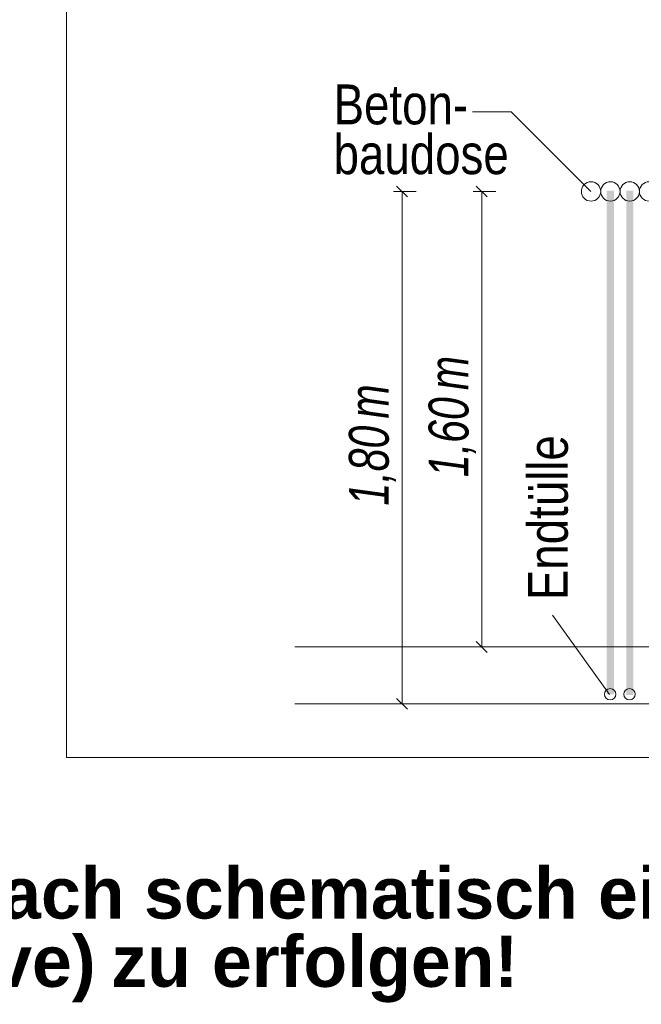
# Model space of a CAD drawing. Extents: x -720 to 300, y 62 to 1162.
# Tile 213 of 256: x 179 to 201, y 847 to 881. Entities that reach past the tile are written whole.
import ezdxf
from ezdxf.lldxf.tags import DXFTag

# ---------------------------------------------------------------- set-up
doc = ezdxf.new("R2010")
doc.units = 0
doc.layers.get('0').update_dxf_attribs({"lineweight": 13})
for name, color, linetype, lineweight, true_color in [('E_Aussparung Bemaßung-A06G942T8I', 5, 'Continuous', 9, 0x0000ff), ('E_Betonbaudose', 1, 'Continuous', 13, 0xff0000), ('E_Detail_Beschriftung', 7, 'Continuous', 13, 0x009900)]:
    doc.layers.add(name, color=color, linetype=linetype, lineweight=lineweight, true_color=true_color)
doc.layers.add('E_Detail_Linie_Text_Bem', color=7, linetype='Continuous', lineweight=13)
doc.styles.get("Standard").update_dxf_attribs({"font": 'ARIALN.TTF'})
tags = doc.linetypes.add('fein_strichliert-A06G942X8I', pattern=[4, 1, -2, 1]).pattern_tags.tags
tags[8:9] = [DXFTag(74, 4), DXFTag(75, 0), DXFTag(340, '0'), DXFTag(46, 0.0), DXFTag(50, 0.0), DXFTag(44, 0.0), DXFTag(45, 0.0)]
tags[6:7] = [DXFTag(74, 4), DXFTag(75, 0), DXFTag(340, '0'), DXFTag(46, 0.0), DXFTag(50, 0.0), DXFTag(44, 0.0), DXFTag(45, 0.0)]
tags[4:5] = [DXFTag(74, 4), DXFTag(75, 0), DXFTag(340, '0'), DXFTag(46, 0.0), DXFTag(50, 0.0), DXFTag(44, 0.0), DXFTag(45, 0.0)]

# ---------------------------------------------------------------- blocks, each defined once
blk = doc.blocks.new('Referenz-A06G942Y8I')
at = {"layer": 'E_Aussparung Bemaßung-A06G942T8I', "linetype": 'Continuous', "ltscale": 0.13}
for p, q in [((192.542, 875.215), (193.342, 875.215)), ((192.651, 875.406), (193.033, 875.024)), ((192.842, 857.215), (192.842, 875.215)), ((195.342, 875.215), (196.142, 875.215)), ((195.451, 875.406), (195.833, 875.024)), ((195.642, 859.215), (195.642, 875.215)), ((195.451, 859.406), (195.833, 859.024)), ((195.942, 859.215), (195.142, 859.215)), ((192.542, 857.215), (193.342, 857.215)), ((192.651, 857.406), (193.033, 857.024))]:
    blk.add_line(p, q, dxfattribs=at)
at = {"layer": 'E_Betonbaudose', "linetype": 'Continuous', "ltscale": 0.13}
for centre, radius in [((199.479, 875.215), 0.34), ((200.159, 875.215), 0.34), ((200.839, 875.215), 0.34), ((201.519, 875.215), 0.34), ((200.15, 857.551), 0.2), ((200.83, 857.551), 0.2)]:
    blk.add_circle(centre, radius, dxfattribs=at)
at = {"layer": 'E_Detail_Linie_Text_Bem', "linetype": 'fein_strichliert-A06G942X8I', "ltscale": 0.65}
for p, q in [((181.058, 916.642), (181.058, 855.325)), ((181.058, 855.325), (240.802, 855.325))]:
    blk.add_line(p, q, dxfattribs=at)
at = {"layer": 'E_Detail_Linie_Text_Bem', "color": 0, "linetype": 'Continuous', "ltscale": 0.13}
for p, q in [((195.321, 878.01), (196.679, 878.01)), ((196.679, 878.01), (199.478, 875.212)), ((200.125, 857.545), (198.129, 860.33))]:
    blk.add_line(p, q, dxfattribs=at)
at = {"layer": 'E_Detail_Linie_Text_Bem', "linetype": 'Continuous', "ltscale": 0.13}
for p, q in [((189.074, 859.215), (231.16, 859.215)), ((189.074, 857.215), (232.425, 857.215))]:
    blk.add_line(p, q, dxfattribs=at)
for points in [[(200.284, 875.241), (200.284, 857.555), (200.034, 875.24), (200.034, 857.555)], [(200.964, 875.241), (200.964, 857.524), (200.714, 875.24), (200.714, 857.524)]]:
    blk.add_solid(points, dxfattribs=at)
at = {"layer": 'E_Aussparung Bemaßung-A06G942T8I', "linetype": 'Continuous', "ltscale": 0.13, "char_height": 1.4, "attachment_point": 1, "rotation": 90}
for s, insert in [('{\\W0.9;\\fArial Narrow|b0|i1;m}', (193.776, 868.236)), ('{\\W0.9;\\fArial Narrow|b0|i1;m}', (190.976, 867.236)), ('{\\W0.9;\\fArial Narrow|b0|i1;1,60 }', (193.776, 865.178)), ('{\\W0.9;\\fArial Narrow|b0|i1;1,80 }', (190.976, 864.178))]:
    blk.add_mtext(s, dxfattribs=dict(at, insert=insert))
at = {"layer": 'E_Detail_Beschriftung', "linetype": 'Continuous', "ltscale": 0.13, "char_height": 1.4, "attachment_point": 1}
for s, insert in [('{\\fArial Narrow;Beton-}', (190.439, 878.974)), ('{\\fArial Narrow;baudose}', (190.439, 877.224))]:
    blk.add_mtext(s, dxfattribs=dict(at, insert=insert))
at = {"layer": 'E_Detail_Beschriftung', "linetype": 'Continuous', "ltscale": 0.13, "insert": (197.264, 860.859), "char_height": 1.4, "attachment_point": 1, "rotation": 90}
blk.add_mtext('{\\fArial Narrow;Endtülle}', dxfattribs=at)
at = {"layer": 'E_Detail_Beschriftung', "color": 1, "linetype": 'Continuous', "lineweight": 35, "ltscale": 0.35, "true_color": 0xff0000, "char_height": 1.8, "attachment_point": 1}
for s, insert in [('{\\fArial|b1|i0;einfach}', (174.297, 851.471)), ('{\\fArial|b1|i0;schematisch}', (183.782, 851.471)), ('{\\fArial|b1|i0;eingezeichnet.}', (199.725, 851.471)), ('{\\fArial|b1|i0;Reserve)}', (171.461, 849.073)), ('{\\fArial|b1|i0;erfolgen!}', (186.168, 849.073)), ('{\\fArial|b1|i0;zu}', (182.634, 849.073))]:
    blk.add_mtext(s, dxfattribs=dict(at, insert=insert))

msp = doc.modelspace()

# ---------------------------------------------------------------- block references
at = {"color": 8, "lineweight": 25, "ltscale": 0.25, "true_color": 0x808080}
msp.add_blockref('Referenz-A06G942Y8I', (0, 0), dxfattribs=at)

doc.saveas('drawing.dxf')
